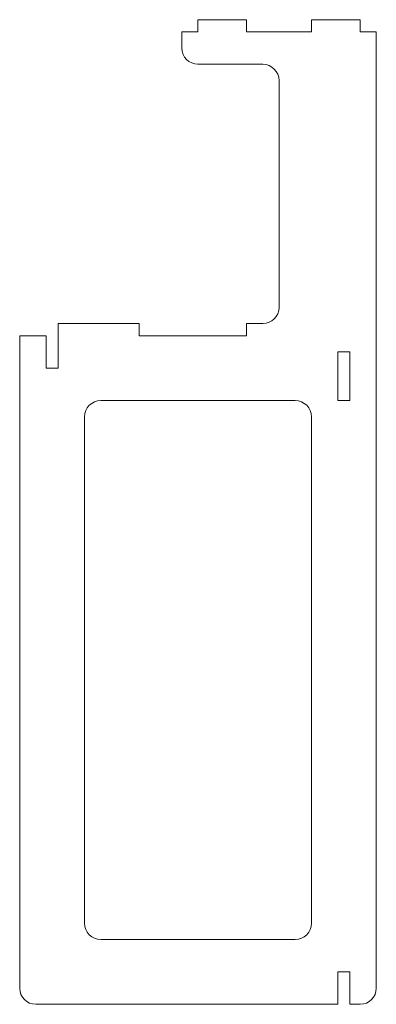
# Model space of a CAD drawing. Header units: inches. Extents: x -11 to 11, y -20.6 to 40.1.
import ezdxf

# ---------------------------------------------------------------- set-up
doc = ezdxf.new("R2010")
doc.units = ezdxf.units.IN
doc.header["$MEASUREMENT"] = 0

msp = doc.modelspace()

# ---------------------------------------------------------------- linework, layer by layer
at = {"color": 7, "linetype": 'Continuous', "lineweight": 15}
for p, q in [((3, 40.125), (0, 40.125)), ((0, 40.125), (0, 39.375)), ((3, 39.375), (3, 40.125)), ((10, 40.125), (7, 40.125)), ((7, 40.125), (7, 39.375)), ((10, 39.375), (10, 40.125)), ((-1, 39.375), (-1, 38.375)), ((0, 39.375), (-1, 39.375)), ((7, 39.375), (3, 39.375)), ((11, 39.375), (10, 39.375)), ((11, -19.625), (11, 39.375)), ((0, 37.375), (4, 37.375)), ((5, 22.375), (5, 36.375)), ((-3.625, 21.375), (-8.625, 21.375)), ((-8.625, 18.625), (-8.625, 21.375)), ((-3.625, 20.625), (-3.625, 21.375)), ((4, 21.375), (3, 21.375)), ((3, 20.625), (3, 21.375)), ((-9.375, 20.625), (-11, 20.625)), ((-11, 20.625), (-11, -19.625)), ((-9.375, 20.625), (-9.375, 18.625)), ((3, 20.625), (-3.625, 20.625)), ((8.625, 19.625), (8.625, 16.625)), ((9.375, 19.625), (8.625, 19.625)), ((9.375, 16.625), (9.375, 19.625)), ((-9.375, 18.625), (-8.625, 18.625)), ((6, 16.625), (-6, 16.625)), ((8.625, 16.625), (9.375, 16.625)), ((-7, 15.625), (-7, -15.625)), ((7, -15.625), (7, 15.625)), ((-6, -16.625), (6, -16.625)), ((8.625, -18.625), (8.625, -20.625)), ((9.375, -18.625), (8.625, -18.625)), ((9.375, -20.625), (9.375, -18.625)), ((-10, -20.625), (8.625, -20.625)), ((9.375, -20.625), (10, -20.625))]:
    msp.add_line(p, q, dxfattribs=at)
for centre, start, end in [((0, 38.375), 180, 270), ((4, 36.375), 0, 90), ((4, 22.375), 270, 0), ((-6, 15.625), 90, 180), ((6, 15.625), 0, 90), ((-6, -15.625), 180, 270), ((6, -15.625), 270, 0), ((-10, -19.625), 180, 270), ((10, -19.625), 270, 0)]:
    msp.add_arc(centre, 1, start, end, dxfattribs=at)

doc.saveas('drawing.dxf')
